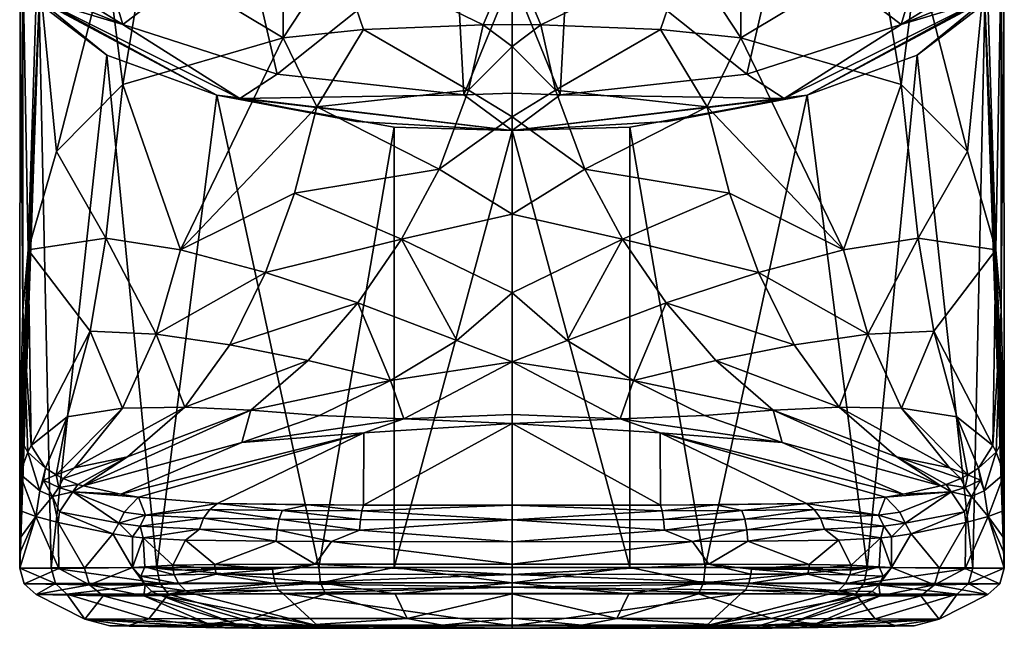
# Model space of a CAD drawing. Header units: centimetres. Extents: x -8.6 to 8.6, y -6.3 to 0.
# Tile 2 of 4: x -2.5 to 2.5, y -6.3 to -3.1. Entities that reach past the tile are written whole.
import ezdxf

# ---------------------------------------------------------------- set-up
doc = ezdxf.new("R2010")
doc.units = ezdxf.units.CM
doc.layers.get('0').update_dxf_attribs({"true_color": 0x5890e1})

msp = doc.modelspace()

# ---------------------------------------------------------------- meshes
at = {"color": 214, "true_color": 0xb11c95}
mesh = msp.add_polyface(dxfattribs=at)
corners = [(-2.2075, -3.0388, 10.7748), (-2.4268, -2.6875, 10.0649), (-2.3836, -2.851, 10.0649), (-2.0067, -3.1636, 11.1178), (-2.1488, -2.6875, 11.1927), (-2.3135, -3.0388, 10.7748), (-2.4196, -3.0388, 10.7748), (-2.4297, -2.7944, 9.3838), (-2.3484, -3.8178, 9.0971), (-2.0931, -4.2645, 8.5681), (-2.4939, -4.3245, 9.5831), (-2.0063, -3.4717, 8.5072), (-2.5215, -4.6375, 9.7588), (-2.4795, -5.3339, 9.2365), (-2.1746, -4.7446, 8.5746), (-2.2931, -5.1861, 8.545), (-2.0088, -5.1411, 7.9492), (-1.8344, -4.7587, 8.0338), (-2.3749, -5.9645, 10.9656), (-2.0886, -3.3202, 11.5095), (-2.4381, -3.0544, 10.7745), (-2.538, -5.9662, 9.9632), (-2.538, -5.888, 9.9633), (-1.8953, -2.8025, 8.3858), (-2.0904, -2.814, 8.622), (-2.4457, -2.814, 9.3793), (-2.5215, -2.8315, 9.7588), (-2.5352, -2.865, 10.088), (-2.537, -5.2964, 9.9404), (-2.5378, -5.4792, 9.9576), (-2.538, -5.669, 9.9633), (-2.538, -5.8138, 9.9633), (-2.43, -3.0425, 10.7764), (-1.522, -3.5278, 12.0948)]
mesh.append_faces([[corners[k] for k in face] for face in [(0, 1, 2), (0, 3, 4), (0, 2, 5), (5, 2, 6), (6, 2, 7), (3, 5, 6), (3, 0, 5), (8, 9, 10), (8, 11, 9), (12, 10, 13), (13, 10, 14), (15, 14, 16), (10, 9, 14), (14, 9, 17), (14, 17, 16), (18, 19, 20), (21, 20, 22), (21, 18, 20), (23, 11, 24), (24, 8, 25), (24, 11, 8), (8, 10, 25), (25, 10, 26), (26, 10, 12), (27, 12, 28), (20, 28, 29), (30, 20, 29), (30, 31, 20), (20, 31, 22), (26, 12, 27), (28, 20, 27), (6, 32, 33), (33, 32, 19), (32, 20, 19), (6, 7, 27), (20, 32, 27), (25, 26, 27), (6, 27, 32)]], dxfattribs={"color": 214})
mesh = msp.add_polyface(dxfattribs=at)
corners = [(-1.3786, -2.6875, 8.0676), (-0.2925, -2.6875, 7.6558), (-0.2893, -2.7937, 7.6823), (-1.3634, -2.7937, 8.0897), (-2.1488, -2.6875, 8.9371), (-2.1252, -2.7937, 8.9495), (-2.1488, -2.6875, 11.1927), (-2.0067, -3.1636, 11.1178), (-1.3786, -2.6875, 12.0621), (-1.211, -3.4188, 11.8192), (-0.2925, -2.6875, 12.474), (-0.2487, -3.5259, 12.1133), (-1.8953, -2.8025, 8.3858), (-0.8979, -2.8025, 7.6973), (-1.4035, -3.5445, 12.1645), (-2.4196, -3.0388, 10.7748), (0, -3.1631, 7.5249), (0, -3.2763, 7.523), (-0.1478, -3.164, 7.5292), (-0.2241, -3.501, 7.5172), (-0.7661, -3.1891, 7.6432), (-1.0062, -3.588, 7.7116), (0, -3.6383, 7.488), (-1.1804, -3.2316, 7.8159), (-1.1804, -2.814, 7.8159), (0, -2.814, 7.5249), (-2.0063, -3.4717, 8.5072), (-1.522, -3.5278, 12.0948), (0, -2.7147, 7.698), (0, -2.6875, 7.6913), (0, -2.7937, 7.7174), (0, -3.517, 12.0888), (0, -2.915, 12.3443), (0, -2.6875, 12.4385), (0, -2.798, 7.6185), (0, -2.8025, 7.5882)]
mesh.append_faces([[corners[k] for k in face] for face in [(0, 1, 2), (3, 0, 2), (3, 4, 0), (3, 5, 4), (6, 7, 8), (7, 9, 8), (8, 9, 10), (10, 9, 11), (12, 5, 3), (13, 3, 2), (13, 12, 3), (14, 11, 9), (7, 14, 9), (7, 15, 14), (16, 17, 18), (18, 17, 19), (20, 19, 21), (17, 22, 19), (23, 20, 21), (20, 18, 19), (24, 23, 12), (24, 13, 23), (23, 13, 20), (20, 13, 18), (18, 13, 25), (16, 18, 25), (12, 23, 26), (12, 13, 24), (15, 27, 14), (28, 1, 29), (33, 10, 32), (34, 2, 30), (25, 13, 35)]], dxfattribs={"color": 214})
mesh.append_faces([[corners[k] for k in face] for face in [(28, 30, 2), (2, 1, 28), (11, 31, 32), (32, 10, 11), (34, 35, 13), (13, 2, 34)]], dxfattribs={"vtx2": -1, "color": 214})
mesh = msp.add_polyface(dxfattribs=at)
corners = [(1.3786, -2.6875, 8.0676), (0.2893, -2.7937, 7.6823), (0.2925, -2.6875, 7.6558), (1.3634, -2.7937, 8.0897), (2.1488, -2.6875, 8.9371), (2.1252, -2.7937, 8.9495), (2.1488, -2.6875, 11.1927), (1.3786, -2.6875, 12.0621), (2.0067, -3.1636, 11.1178), (1.211, -3.4188, 11.8192), (0.2925, -2.6875, 12.474), (0.2487, -3.5259, 12.1133), (1.8953, -2.8025, 8.3858), (0.8979, -2.8025, 7.6973), (1.4035, -3.5445, 12.1645), (2.4196, -3.0388, 10.7748), (0, -3.1631, 7.5249), (0.1478, -3.164, 7.5292), (0, -3.2763, 7.523), (0.2241, -3.501, 7.5172), (0.7661, -3.1891, 7.6432), (1.0062, -3.588, 7.7116), (0, -3.6383, 7.488), (1.1804, -3.2316, 7.8159), (1.1804, -2.814, 7.8159), (0, -2.814, 7.5249), (2.0063, -3.4717, 8.5072), (1.522, -3.5278, 12.0948), (0, -2.7147, 7.698), (0, -2.6875, 7.6913), (0, -2.7937, 7.7174), (0, -2.915, 12.3443), (0, -3.517, 12.0888), (0, -2.6875, 12.4385), (0, -2.798, 7.6185), (0, -2.8025, 7.5882)]
mesh.append_faces([[corners[k] for k in face] for face in [(0, 1, 2), (3, 1, 0), (3, 0, 4), (3, 4, 5), (6, 7, 8), (8, 7, 9), (7, 10, 9), (10, 11, 9), (12, 3, 5), (13, 1, 3), (13, 3, 12), (14, 9, 11), (8, 9, 14), (8, 14, 15), (16, 17, 18), (17, 19, 18), (20, 21, 19), (18, 19, 22), (23, 21, 20), (20, 19, 17), (24, 12, 23), (24, 23, 13), (23, 20, 13), (20, 17, 13), (17, 25, 13), (16, 25, 17), (12, 26, 23), (12, 24, 13), (15, 14, 27), (28, 29, 2), (33, 31, 10), (34, 30, 1), (25, 35, 13)]], dxfattribs={"color": 214})
mesh.append_faces([[corners[k] for k in face] for face in [(28, 2, 1), (1, 30, 28), (11, 10, 31), (31, 32, 11), (34, 1, 13), (13, 35, 34)]], dxfattribs={"vtx2": -1, "color": 214})
mesh = msp.add_polyface(dxfattribs=at)
corners = [(2.2075, -3.0388, 10.7748), (2.3836, -2.851, 10.0649), (2.4268, -2.6875, 10.0649), (2.1488, -2.6875, 11.1927), (2.0067, -3.1636, 11.1178), (2.3135, -3.0388, 10.7748), (2.4196, -3.0388, 10.7748), (2.4297, -2.7944, 9.3838), (2.3484, -3.8178, 9.0971), (2.4939, -4.3245, 9.5831), (2.0931, -4.2645, 8.5681), (2.0063, -3.4717, 8.5072), (2.5215, -4.6375, 9.7588), (2.4795, -5.3339, 9.2365), (2.1746, -4.7446, 8.5746), (2.2931, -5.1861, 8.545), (2.0088, -5.1411, 7.9492), (1.8344, -4.7587, 8.0338), (2.3749, -5.9645, 10.9656), (2.4381, -3.0544, 10.7745), (2.0886, -3.3202, 11.5095), (2.538, -5.9662, 9.9632), (2.538, -5.888, 9.9633), (1.8953, -2.8025, 8.3858), (2.0904, -2.814, 8.622), (2.4457, -2.814, 9.3793), (1.8313, -5.9631, 11.825), (2.5215, -2.8315, 9.7588), (2.5352, -2.865, 10.088), (2.537, -5.2964, 9.9404), (2.5378, -5.4792, 9.9576), (2.538, -5.669, 9.9633), (2.538, -5.8138, 9.9633), (1.522, -3.5278, 12.0948), (2.43, -3.0425, 10.7764)]
mesh.append_faces([[corners[k] for k in face] for face in [(0, 1, 2), (0, 3, 4), (0, 5, 1), (5, 6, 1), (6, 7, 1), (4, 6, 5), (4, 5, 0), (8, 9, 10), (8, 10, 11), (12, 13, 9), (13, 14, 9), (15, 16, 14), (9, 14, 10), (14, 17, 10), (14, 16, 17), (18, 19, 20), (21, 22, 19), (21, 19, 18), (23, 24, 11), (24, 25, 8), (24, 8, 11), (18, 20, 26), (8, 25, 9), (25, 27, 9), (27, 12, 9), (28, 29, 12), (19, 30, 29), (31, 30, 19), (31, 19, 32), (19, 22, 32), (27, 28, 12), (29, 28, 19), (6, 33, 34), (33, 20, 34), (34, 20, 19), (6, 28, 7), (19, 28, 34), (6, 34, 28)]], dxfattribs={"color": 214})
mesh = msp.add_polyface(dxfattribs=at)
corners = [(0, -3.7098, 12.6005), (-0.2487, -3.5259, 12.1133), (-1.4035, -3.5445, 12.1645), (-1.1804, -3.2316, 7.8159), (-1.0062, -3.588, 7.7116), (-1.7091, -4.3245, 8.0701), (-2.0063, -3.4717, 8.5072), (-2.0931, -4.2645, 8.5681), (-0.2241, -3.501, 7.5172), (0, -3.6383, 7.488), (-0.3753, -3.9079, 7.4555), (-1.1219, -4.0323, 7.6847), (-1.2711, -4.4413, 7.6249), (-1.8344, -4.7587, 8.0338), (-1.4551, -4.8138, 7.5311), (-1.6868, -5.1361, 7.3906), (-1.0514, -4.8947, 7.0525), (-1.3458, -5.1508, 6.8504), (-0.6265, -4.9978, 6.5945), (0, -4.1399, 7.3422), (-0.5689, -4.2702, 7.3522), (0, -4.546, 7.0877), (-0.2843, -4.7918, 6.8432), (-0.7952, -4.5982, 7.217), (0, -4.9027, 6.6432), (-2.0088, -5.1411, 7.9492), (-0.6079, -3.6924, 12.5311), (-0.6079, -5.9619, 12.5311), (-0.9951, -5.9621, 12.4019), (-1.522, -3.5278, 12.0948), (-1.8313, -5.9631, 11.825), (-2.0886, -3.3202, 11.5095), (-0.8022, -3.6631, 12.4725), (0, -3.517, 12.0888)]
mesh.append_faces([[corners[k] for k in face] for face in [(0, 1, 2), (3, 4, 5), (6, 5, 7), (8, 9, 10), (4, 10, 11), (5, 11, 12), (13, 12, 14), (15, 14, 16), (17, 16, 18), (9, 19, 10), (10, 19, 20), (11, 20, 12), (11, 10, 20), (19, 21, 20), (20, 21, 22), (23, 22, 18), (16, 23, 18), (16, 14, 23), (23, 14, 12), (20, 23, 12), (20, 22, 23), (21, 24, 22), (22, 24, 18), (6, 3, 5), (10, 4, 8), (4, 11, 5), (25, 13, 15), (13, 14, 15), (12, 13, 5), (5, 13, 7), (0, 26, 27), (28, 26, 29), (30, 29, 31), (26, 0, 29), (0, 2, 32), (32, 2, 29), (29, 0, 32), (33, 1, 0)]], dxfattribs={"color": 214})
mesh = msp.add_polyface(dxfattribs=at)
corners = [(0, -3.7098, 12.6005), (1.4035, -3.5445, 12.1645), (0.2487, -3.5259, 12.1133), (1.1804, -3.2316, 7.8159), (1.7091, -4.3245, 8.0701), (1.0062, -3.588, 7.7116), (2.0063, -3.4717, 8.5072), (2.0931, -4.2645, 8.5681), (0.2241, -3.501, 7.5172), (0.3753, -3.9079, 7.4555), (0, -3.6383, 7.488), (1.1219, -4.0323, 7.6847), (1.2711, -4.4413, 7.6249), (1.8344, -4.7587, 8.0338), (1.4551, -4.8138, 7.5311), (1.6868, -5.1361, 7.3906), (1.0514, -4.8947, 7.0525), (1.3458, -5.1508, 6.8504), (0.6265, -4.9978, 6.5945), (0, -4.1399, 7.3422), (0.5689, -4.2702, 7.3522), (0, -4.546, 7.0877), (0.2843, -4.7918, 6.8432), (0.7952, -4.5982, 7.217), (0, -4.9027, 6.6432), (2.0088, -5.1411, 7.9492), (0.6079, -5.9619, 12.5311), (0.6079, -3.6924, 12.5311), (0.9951, -5.9621, 12.4019), (1.522, -3.5278, 12.0948), (1.8313, -5.9631, 11.825), (2.0886, -3.3202, 11.5095), (0.8022, -3.6631, 12.4725), (0, -3.517, 12.0888)]
mesh.append_faces([[corners[k] for k in face] for face in [(0, 1, 2), (3, 4, 5), (6, 7, 4), (8, 9, 10), (5, 11, 9), (4, 12, 11), (13, 14, 12), (15, 16, 14), (17, 18, 16), (10, 9, 19), (9, 20, 19), (11, 12, 20), (11, 20, 9), (19, 20, 21), (20, 22, 21), (23, 18, 22), (16, 18, 23), (16, 23, 14), (23, 12, 14), (20, 12, 23), (20, 23, 22), (21, 22, 24), (22, 18, 24), (6, 4, 3), (9, 8, 5), (5, 4, 11), (25, 15, 13), (13, 15, 14), (12, 4, 13), (4, 7, 13), (0, 26, 27), (28, 29, 27), (30, 31, 29), (27, 29, 0), (0, 32, 1), (32, 29, 1), (29, 32, 0), (33, 0, 2)]], dxfattribs={"color": 214})
mesh = msp.add_polyface(dxfattribs=at)
corners = [(-1.6868, -5.1361, 7.3906), (-1.9821, -5.3913, 7.1876), (-2.2551, -5.448, 7.7943), (-2.0088, -5.1411, 7.9492), (-2.35, -5.4843, 8.0327), (-2.2931, -5.1861, 8.545), (-2.4044, -5.4502, 8.4854), (-2.4795, -5.3339, 9.2365), (-2.4952, -5.3671, 9.3447), (-2.5215, -4.6375, 9.7588), (-2.537, -5.2964, 9.9404), (-2.2105, -5.5422, 6.7121), (-2.238, -5.5343, 7.0278), (-2.3147, -5.5028, 7.7366), (-2.1746, -4.7446, 8.5746), (-2.2633, -5.5727, 6.7121), (-2.0002, -5.6773, 3.5448), (-2.027, -5.7334, 3.5426), (-2.3321, -5.6748, 6.7121), (-2.0169, -5.5836, 4.5479), (-1.9255, -5.5997, 3.7156), (-2.538, -5.669, 9.9633), (-2.5378, -5.4792, 9.9576), (-2.4556, -5.7001, 8.3639), (-2.4347, -5.5677, 8.3349), (-2.3692, -5.5959, 7.5236), (-2.415, -5.5125, 8.3321), (-2.3364, -5.5507, 7.5225), (-2.3402, -5.7313, 6.7121), (-2.3749, -5.9645, 10.9656), (-1.8313, -5.9631, 11.825), (-2.0886, -3.3202, 11.5095)]
mesh.append_faces([[corners[k] for k in face] for face in [(0, 1, 2), (3, 2, 4), (5, 4, 6), (7, 6, 8), (9, 8, 10), (9, 7, 8), (4, 5, 3), (11, 12, 1), (1, 12, 13), (2, 13, 4), (2, 1, 13), (2, 3, 0), (6, 7, 5), (5, 7, 14), (15, 16, 17), (18, 15, 17), (11, 19, 15), (15, 19, 20), (16, 15, 20), (21, 22, 23), (23, 22, 24), (25, 24, 26), (27, 26, 4), (13, 27, 4), (13, 12, 27), (27, 12, 15), (25, 15, 18), (28, 25, 18), (28, 23, 25), (25, 23, 24), (10, 8, 22), (22, 8, 24), (24, 8, 6), (26, 6, 4), (26, 24, 6), (12, 11, 15), (15, 25, 27), (27, 25, 26), (29, 30, 31)]], dxfattribs={"color": 214})
mesh = msp.add_polyface(dxfattribs=at)
corners = [(-1.3935, -5.3177, 6.0151), (-2.2105, -5.5422, 6.7121), (-1.3458, -5.1508, 6.8504), (-1.9821, -5.3913, 7.1876), (-1.6868, -5.1361, 7.3906), (-1.0514, -4.8947, 7.0525), (-1.2342, -5.971, 1.619), (-1.5298, -5.9719, 1.8022), (-1.5315, -5.947, 1.8009), (-1.9556, -5.9624, 2.9369), (-1.8934, -5.9599, 2.5568), (-1.9133, -6.0077, 2.7119), (-1.7415, -6.0006, 2.0879), (-1.7473, -5.9756, 2.0854), (-1.7486, -5.951, 2.0836), (-1.5253, -5.9974, 1.807), (-1.6828, -5.8215, 1.9722), (-1.9021, -5.8101, 2.6039), (-1.9556, -5.8039, 2.9369), (-1.2156, -5.8266, 1.6088), (-1.5182, -5.6333, 1.9714), (-1.5574, -5.6627, 1.9376), (-1.8895, -5.6925, 2.7422), (-1.9255, -5.5997, 3.7156), (-2.0002, -5.6773, 3.5448), (-1.611, -5.7641, 1.8932), (-1.9163, -5.7488, 2.7388), (-1.5901, -5.708, 1.9103), (-1.2009, -5.713, 1.6402), (-1.2114, -5.7684, 1.6162), (-2.027, -5.7334, 3.5426), (-1.1847, -5.6679, 1.6786), (-1.8313, -5.9631, 11.825), (-0.9951, -5.9621, 12.4019), (-1.522, -3.5278, 12.0948), (-0.7631, -5.2687, 4.5437), (-2.0169, -5.5836, 4.5479)]
mesh.append_faces([[corners[k] for k in face] for face in [(0, 1, 2), (2, 1, 3), (3, 4, 2), (2, 4, 5), (6, 7, 8), (9, 10, 11), (12, 10, 13), (7, 13, 14), (8, 7, 14), (10, 14, 13), (7, 6, 15), (16, 8, 14), (17, 14, 10), (9, 17, 10), (9, 18, 17), (17, 16, 14), (16, 19, 8), (20, 21, 22), (23, 22, 24), (16, 25, 19), (16, 17, 25), (25, 17, 26), (27, 26, 22), (21, 27, 22), (21, 28, 27), (27, 28, 29), (25, 29, 19), (25, 27, 29), (25, 26, 27), (17, 18, 26), (22, 26, 30), (23, 20, 22), (21, 20, 31), (32, 33, 34), (0, 35, 36), (1, 0, 36), (23, 35, 20), (23, 36, 35)]], dxfattribs={"color": 214})
mesh = msp.add_polyface(dxfattribs=at)
corners = [(1.3935, -5.3177, 6.0151), (1.3458, -5.1508, 6.8504), (2.2105, -5.5422, 6.7121), (1.9821, -5.3913, 7.1876), (1.6868, -5.1361, 7.3906), (1.0514, -4.8947, 7.0525), (1.2342, -5.971, 1.619), (1.5315, -5.947, 1.8009), (1.5298, -5.9719, 1.8022), (1.9556, -5.9624, 2.9369), (1.9133, -6.0077, 2.7119), (1.8934, -5.9599, 2.5568), (1.7415, -6.0006, 2.0879), (1.7473, -5.9756, 2.0854), (1.7486, -5.951, 2.0836), (1.5253, -5.9974, 1.807), (1.6828, -5.8215, 1.9722), (1.9021, -5.8101, 2.6039), (1.9556, -5.8039, 2.9369), (1.2156, -5.8266, 1.6088), (1.5182, -5.6333, 1.9714), (1.8895, -5.6925, 2.7422), (1.5574, -5.6627, 1.9376), (1.9255, -5.5997, 3.7156), (2.0002, -5.6773, 3.5448), (1.611, -5.7641, 1.8932), (1.9163, -5.7488, 2.7388), (1.5901, -5.708, 1.9103), (1.2009, -5.713, 1.6402), (1.2114, -5.7684, 1.6162), (2.027, -5.7334, 3.5426), (1.1847, -5.6679, 1.6786), (1.8313, -5.9631, 11.825), (1.522, -3.5278, 12.0948), (0.9951, -5.9621, 12.4019), (2.0169, -5.5836, 4.5479), (0.7631, -5.2687, 4.5437)]
mesh.append_faces([[corners[k] for k in face] for face in [(0, 1, 2), (1, 3, 2), (3, 1, 4), (1, 5, 4), (6, 7, 8), (9, 10, 11), (12, 13, 11), (8, 14, 13), (7, 14, 8), (11, 13, 14), (8, 15, 6), (13, 12, 8), (16, 14, 7), (17, 11, 14), (9, 11, 17), (9, 17, 18), (17, 14, 16), (16, 7, 19), (20, 21, 22), (23, 24, 21), (16, 19, 25), (16, 25, 17), (25, 26, 17), (27, 21, 26), (22, 21, 27), (22, 27, 28), (27, 29, 28), (25, 19, 29), (25, 29, 27), (25, 27, 26), (17, 26, 18), (21, 30, 26), (23, 21, 20), (22, 31, 20), (32, 33, 34), (0, 35, 36), (2, 35, 0), (23, 20, 36), (23, 36, 35)]], dxfattribs={"color": 214})
mesh = msp.add_polyface(dxfattribs=at)
corners = [(-0.9928, -5.1782, 6.322), (-0.6265, -4.9978, 6.5945), (-0.5569, -5.1964, 5.6288), (-1.3935, -5.3177, 6.0151), (-1.3458, -5.1508, 6.8504), (0, -4.9027, 6.6432), (0, -5.1742, 5.5555), (-1.0147, -5.9457, 1.5397), (-1.2342, -5.971, 1.619), (-1.5315, -5.947, 1.8009), (-1.2315, -5.9966, 1.6251), (0, -5.9985, 1.4383), (0, -5.9459, 1.4289), (0, -5.8297, 1.4289), (-0.9307, -5.8282, 1.518), (-1.2156, -5.8266, 1.6088), (0, -5.7164, 1.4634), (-0.7866, -5.7708, 1.4968), (-0.7817, -5.7153, 1.5225), (-1.2009, -5.713, 1.6402), (-1.1847, -5.6679, 1.6786), (-1.5574, -5.6627, 1.9376), (-1.5182, -5.6333, 1.9714), (-1.0514, -5.6391, 1.683), (-0.7742, -5.6702, 1.5633), (-0.765, -5.6405, 1.6131), (0, -5.6415, 1.5553), (-1.2114, -5.7684, 1.6162), (0, -5.9618, 12.6049), (0, -3.7098, 12.6005), (-0.6079, -5.9619, 12.5311), (-0.6079, -3.6924, 12.5311), (-0.9951, -5.9621, 12.4019), (0, -5.2205, 4.5301), (-0.7631, -5.2687, 4.5437)]
mesh.append_faces([[corners[k] for k in face] for face in [(0, 1, 2), (3, 0, 2), (3, 4, 0), (1, 5, 2), (2, 5, 6), (0, 4, 1), (7, 8, 9), (7, 10, 8), (7, 11, 10), (7, 12, 11), (13, 12, 14), (14, 12, 7), (15, 7, 9), (15, 14, 7), (16, 13, 17), (18, 17, 19), (20, 19, 21), (20, 22, 23), (24, 23, 25), (26, 24, 25), (26, 16, 24), (24, 16, 18), (20, 18, 19), (20, 24, 18), (20, 23, 24), (13, 14, 17), (17, 14, 27), (19, 17, 27), (15, 27, 14), (18, 16, 17), (28, 29, 30), (30, 31, 32), (6, 33, 2), (2, 33, 34), (26, 25, 33), (33, 25, 34), (34, 25, 22), (25, 23, 22), (3, 2, 34)]], dxfattribs={"color": 214})
mesh = msp.add_polyface(dxfattribs=at)
corners = [(0.9928, -5.1782, 6.322), (0.5569, -5.1964, 5.6288), (0.6265, -4.9978, 6.5945), (1.3935, -5.3177, 6.0151), (1.3458, -5.1508, 6.8504), (0, -4.9027, 6.6432), (0, -5.1742, 5.5555), (1.0147, -5.9457, 1.5397), (1.5315, -5.947, 1.8009), (1.2342, -5.971, 1.619), (1.2315, -5.9966, 1.6251), (0, -5.9985, 1.4383), (0, -5.9459, 1.4289), (0, -5.8297, 1.4289), (0.9307, -5.8282, 1.518), (1.2156, -5.8266, 1.6088), (0, -5.7164, 1.4634), (0.7866, -5.7708, 1.4968), (0.7817, -5.7153, 1.5225), (1.2009, -5.713, 1.6402), (1.1847, -5.6679, 1.6786), (1.5574, -5.6627, 1.9376), (1.0514, -5.6391, 1.683), (1.5182, -5.6333, 1.9714), (0.7742, -5.6702, 1.5633), (0.765, -5.6405, 1.6131), (0, -5.6415, 1.5553), (1.2114, -5.7684, 1.6162), (0, -5.9618, 12.6049), (0.6079, -5.9619, 12.5311), (0, -3.7098, 12.6005), (0.9951, -5.9621, 12.4019), (0.6079, -3.6924, 12.5311), (0, -5.2205, 4.5301), (0.7631, -5.2687, 4.5437)]
mesh.append_faces([[corners[k] for k in face] for face in [(0, 1, 2), (3, 1, 0), (3, 0, 4), (2, 1, 5), (1, 6, 5), (0, 2, 4), (7, 8, 9), (7, 9, 10), (7, 11, 12), (13, 14, 12), (14, 7, 12), (15, 8, 7), (15, 7, 14), (16, 17, 13), (18, 19, 17), (20, 21, 19), (20, 22, 23), (24, 25, 22), (26, 25, 24), (26, 24, 16), (24, 18, 16), (20, 19, 18), (20, 18, 24), (20, 24, 22), (13, 17, 14), (17, 27, 14), (19, 27, 17), (15, 14, 27), (18, 17, 16), (28, 29, 30), (29, 31, 32), (6, 1, 33), (1, 34, 33), (26, 33, 25), (33, 34, 25), (34, 23, 25), (25, 23, 22), (3, 34, 1)]], dxfattribs={"color": 214})
mesh = msp.add_polyface(dxfattribs=at)
corners = [(1.6868, -5.1361, 7.3906), (2.2551, -5.448, 7.7943), (1.9821, -5.3913, 7.1876), (2.0088, -5.1411, 7.9492), (2.35, -5.4843, 8.0327), (2.2931, -5.1861, 8.545), (2.4044, -5.4502, 8.4854), (2.4795, -5.3339, 9.2365), (2.4952, -5.3671, 9.3447), (2.5215, -4.6375, 9.7588), (2.537, -5.2964, 9.9404), (2.2105, -5.5422, 6.7121), (2.238, -5.5343, 7.0278), (2.3147, -5.5028, 7.7366), (2.1746, -4.7446, 8.5746), (2.2633, -5.5727, 6.7121), (2.027, -5.7334, 3.5426), (2.0002, -5.6773, 3.5448), (2.3321, -5.6748, 6.7121), (2.0169, -5.5836, 4.5479), (1.9255, -5.5997, 3.7156), (2.538, -5.669, 9.9633), (2.4556, -5.7001, 8.3639), (2.5378, -5.4792, 9.9576), (2.4347, -5.5677, 8.3349), (2.3692, -5.5959, 7.5236), (2.415, -5.5125, 8.3321), (2.3364, -5.5507, 7.5225), (2.3402, -5.7313, 6.7121)]
mesh.append_faces([[corners[k] for k in face] for face in [(0, 1, 2), (3, 4, 1), (5, 6, 4), (7, 8, 6), (9, 10, 8), (9, 8, 7), (4, 3, 5), (11, 2, 12), (2, 13, 12), (1, 4, 13), (1, 13, 2), (1, 0, 3), (6, 5, 7), (5, 14, 7), (15, 16, 17), (18, 16, 15), (11, 15, 19), (15, 20, 19), (17, 20, 15), (21, 22, 23), (22, 24, 23), (25, 26, 24), (27, 4, 26), (13, 4, 27), (13, 27, 12), (27, 15, 12), (25, 18, 15), (28, 18, 25), (28, 25, 22), (25, 24, 22), (10, 23, 8), (23, 24, 8), (24, 6, 8), (26, 4, 6), (26, 6, 24), (12, 15, 11), (15, 27, 25), (27, 26, 25)]], dxfattribs={"color": 214})
mesh = msp.add_polyface(dxfattribs=at)
corners = [(-2.4537, -6.1025, 9.9669), (-2.1075, -6.1079, 5.1172), (-2.2019, -6.2286, 9.9769), (-1.5739, -6.2501, 4.0043), (-2.1779, -6.0517, 5.1281), (-1.8985, -6.1078, 3.2799), (-1.891, -6.0518, 2.7153), (-2.538, -5.9662, 9.9632), (-2.3364, -5.9681, 6.6639), (-2.5152, -6.0463, 9.9642), (-2.2038, -5.9667, 5.1257), (-1.9556, -5.9624, 2.9369), (-2.0574, -5.7888, 3.7238), (-1.9556, -5.8039, 2.9369), (-2.3402, -5.7313, 6.7121), (-2.4556, -5.7001, 8.3639), (-2.538, -5.888, 9.9633), (-2.538, -5.8138, 9.9633), (-2.538, -5.669, 9.9633), (-2.3321, -5.6748, 6.7121), (-2.027, -5.7334, 3.5426), (-1.9163, -5.7488, 2.7388), (-1.8895, -5.6925, 2.7422), (-2.0002, -5.6773, 3.5448), (-2.3538, -6.0446, 10.9574), (-2.3749, -5.9645, 10.9656), (-1.816, -6.0432, 11.8082), (-1.8313, -5.9631, 11.825), (-2.2954, -6.1008, 10.9379), (-1.7706, -6.0994, 11.7668), (-1.8716, -6.2264, 11.2282), (-2.074, -6.2629, 9.9821), (-1.9747, -6.2617, 10.7047)]
mesh.append_faces([[corners[k] for k in face] for face in [(0, 1, 2), (2, 1, 3), (1, 0, 4), (5, 4, 6), (7, 8, 9), (9, 8, 4), (0, 9, 4), (8, 10, 4), (4, 10, 11), (5, 1, 4), (6, 4, 11), (11, 12, 13), (11, 10, 12), (12, 10, 14), (14, 10, 8), (15, 8, 7), (16, 15, 7), (16, 17, 15), (15, 17, 18), (15, 14, 8), (19, 20, 12), (14, 19, 12), (21, 13, 20), (22, 20, 23), (13, 12, 20), (9, 0, 24), (7, 24, 25), (7, 9, 24), (26, 27, 25), (24, 26, 25), (24, 28, 26), (24, 0, 28), (28, 29, 26), (30, 29, 28), (2, 28, 0), (28, 2, 30), (31, 32, 2), (2, 32, 30)]], dxfattribs={"color": 214})
mesh = msp.add_polyface(dxfattribs=at)
corners = [(2.4537, -6.1025, 9.9669), (2.2019, -6.2286, 9.9769), (2.1075, -6.1079, 5.1172), (1.5739, -6.2501, 4.0043), (2.1779, -6.0517, 5.1281), (1.8985, -6.1078, 3.2799), (1.891, -6.0518, 2.7153), (2.538, -5.9662, 9.9632), (2.5152, -6.0463, 9.9642), (2.3364, -5.9681, 6.6639), (2.2038, -5.9667, 5.1257), (1.9556, -5.9624, 2.9369), (1.9556, -5.8039, 2.9369), (2.0574, -5.7888, 3.7238), (2.3402, -5.7313, 6.7121), (2.4556, -5.7001, 8.3639), (2.538, -5.888, 9.9633), (2.538, -5.8138, 9.9633), (2.538, -5.669, 9.9633), (2.3321, -5.6748, 6.7121), (2.027, -5.7334, 3.5426), (1.9163, -5.7488, 2.7388), (1.8895, -5.6925, 2.7422), (2.0002, -5.6773, 3.5448), (2.3538, -6.0446, 10.9574), (2.3749, -5.9645, 10.9656), (1.816, -6.0432, 11.8082), (1.8313, -5.9631, 11.825), (2.2954, -6.1008, 10.9379), (1.7706, -6.0994, 11.7668), (1.8716, -6.2264, 11.2282), (2.074, -6.2629, 9.9821), (1.9747, -6.2617, 10.7047)]
mesh.append_faces([[corners[k] for k in face] for face in [(0, 1, 2), (1, 3, 2), (2, 4, 0), (5, 6, 4), (7, 8, 9), (8, 4, 9), (0, 4, 8), (9, 4, 10), (4, 11, 10), (5, 4, 2), (6, 11, 4), (11, 12, 13), (11, 13, 10), (13, 14, 10), (14, 9, 10), (15, 7, 9), (16, 7, 15), (16, 15, 17), (15, 18, 17), (15, 9, 14), (19, 13, 20), (14, 13, 19), (21, 20, 12), (22, 23, 20), (12, 20, 13), (8, 24, 0), (7, 25, 24), (7, 24, 8), (26, 25, 27), (24, 25, 26), (24, 26, 28), (24, 28, 0), (28, 26, 29), (30, 28, 29), (1, 0, 28), (28, 30, 1), (31, 1, 32), (1, 30, 32)]], dxfattribs={"color": 214})
mesh = msp.add_polyface(dxfattribs=at)
corners = [(-2.074, -6.2629, 9.9821), (-2.2019, -6.2286, 9.9769), (-1.4808, -6.2732, 4.2282), (-1.5739, -6.2501, 4.0043), (-1.3407, -6.2745, 3.4877), (-1.4261, -6.2538, 3.2853), (-1.2528, -6.2751, 3.1767), (-2.1075, -6.1079, 5.1172), (-1.8985, -6.1078, 3.2799), (-1.8099, -6.1069, 2.7043), (-1.2834, -6.2594, 2.9731), (-1.0009, -6.2631, 2.7433), (-1.6329, -6.1001, 2.1249), (-1.8559, -6.0863, 2.7208), (-1.891, -6.0518, 2.7153), (-1.6818, -6.0821, 2.1165), (-1.9556, -5.9624, 2.9369), (-1.9133, -6.0077, 2.7119), (-1.7181, -6.0472, 2.0989), (-1.7415, -6.0006, 2.0879), (-1.5253, -5.9974, 1.807), (-1.5298, -5.9719, 1.8022), (-1.8934, -5.9599, 2.5568), (-1.2206, -6.0444, 1.6502), (-1.2036, -6.0791, 1.6891), (-1.1821, -6.0962, 1.733), (-1.7473, -5.9756, 2.0854), (-1.816, -6.0432, 11.8082), (-1.7706, -6.0994, 11.7668), (-0.9868, -6.0422, 12.3807), (-1.8313, -5.9631, 11.825), (-0.9621, -6.0983, 12.3246), (-1.3381, -6.2253, 11.8158), (-1.8716, -6.2264, 11.2282), (-1.9747, -6.2617, 10.7047), (-1.6153, -6.2605, 11.3686), (-1.068, -6.2597, 11.8448)]
mesh.append_faces([[corners[k] for k in face] for face in [(0, 1, 2), (2, 1, 3), (4, 3, 5), (6, 4, 5), (4, 2, 3), (3, 7, 8), (5, 8, 9), (10, 9, 11), (10, 5, 9), (9, 12, 11), (5, 3, 8), (13, 14, 15), (9, 15, 12), (9, 13, 15), (9, 8, 13), (13, 8, 14), (14, 16, 17), (18, 17, 19), (20, 19, 21), (17, 22, 19), (20, 23, 18), (19, 20, 18), (23, 24, 15), (18, 15, 14), (17, 18, 14), (25, 12, 24), (24, 12, 15), (18, 23, 15), (26, 21, 19), (27, 28, 29), (30, 27, 29), (31, 28, 32), (32, 28, 33), (33, 34, 35), (32, 35, 36), (32, 33, 35), (0, 36, 34), (34, 36, 35)]], dxfattribs={"color": 214})
mesh = msp.add_polyface(dxfattribs=at)
corners = [(-1.2528, -6.2751, 3.1767), (-1.4261, -6.2538, 3.2853), (-1.2834, -6.2594, 2.9731), (-1.0232, -6.2756, 2.9082), (-1.0009, -6.2631, 2.7433), (0, -6.276, 2.7044), (0, -6.2639, 2.5728), (-1.6329, -6.1001, 2.1249), (-1.1821, -6.0962, 1.733), (0, -6.0963, 1.5565), (-1.2315, -5.9966, 1.6251), (0, -5.9985, 1.4383), (-1.2206, -6.0444, 1.6502), (0, -6.0634, 1.4842), (-1.2036, -6.0791, 1.6891), (-1.2342, -5.971, 1.619), (-1.5253, -5.9974, 1.807), (-0.9621, -6.0983, 12.3246), (-0.9868, -6.0422, 12.3807), (-1.7706, -6.0994, 11.7668), (-0.6026, -6.0981, 12.4458), (0, -6.0417, 12.5822), (-0.6079, -5.9619, 12.5311), (0, -5.9618, 12.6049), (-0.9951, -5.9621, 12.4019), (-1.8313, -5.9631, 11.825), (0, -6.0979, 12.5209), (-0.5403, -6.2246, 12.2013), (0, -6.2245, 12.2685), (-1.3381, -6.2253, 11.8158), (-1.068, -6.2597, 11.8448), (-0.3593, -6.2592, 12.1094), (0, -6.2592, 12.141), (-2.074, -6.2629, 9.9821), (-1.4808, -6.2732, 4.2282), (-1.3407, -6.2745, 3.4877)]
mesh.append_faces([[corners[k] for k in face] for face in [(0, 1, 2), (3, 2, 4), (5, 4, 6), (5, 3, 4), (3, 0, 2), (4, 7, 8), (6, 8, 9), (6, 4, 8), (10, 11, 12), (9, 8, 13), (13, 8, 14), (15, 10, 16), (10, 12, 16), (11, 13, 12), (12, 13, 14), (17, 18, 19), (17, 20, 18), (18, 20, 21), (22, 21, 23), (22, 18, 21), (22, 24, 18), (18, 24, 25), (20, 26, 21), (26, 20, 27), (28, 26, 27), (27, 17, 29), (27, 20, 17), (27, 30, 31), (28, 31, 32), (28, 27, 31), (27, 29, 30), (31, 33, 32), (31, 30, 33), (33, 34, 32), (32, 34, 5), (5, 34, 35), (3, 35, 0), (3, 5, 35)]], dxfattribs={"color": 214})
mesh = msp.add_polyface(dxfattribs=at)
corners = [(1.2528, -6.2751, 3.1767), (1.2834, -6.2594, 2.9731), (1.4261, -6.2538, 3.2853), (1.0232, -6.2756, 2.9082), (1.0009, -6.2631, 2.7433), (0, -6.276, 2.7044), (0, -6.2639, 2.5728), (1.1821, -6.0962, 1.733), (1.6329, -6.1001, 2.1249), (0, -6.0963, 1.5565), (1.0147, -5.9457, 1.5397), (1.2315, -5.9966, 1.6251), (0, -5.9985, 1.4383), (1.2206, -6.0444, 1.6502), (0, -6.0634, 1.4842), (1.2036, -6.0791, 1.6891), (1.5253, -5.9974, 1.807), (0.9621, -6.0983, 12.3246), (1.7706, -6.0994, 11.7668), (0.9868, -6.0422, 12.3807), (0.6026, -6.0981, 12.4458), (0, -6.0417, 12.5822), (0.6079, -5.9619, 12.5311), (0, -5.9618, 12.6049), (0.9951, -5.9621, 12.4019), (1.8313, -5.9631, 11.825), (0, -6.0979, 12.5209), (0.5403, -6.2246, 12.2013), (0, -6.2245, 12.2685), (1.3381, -6.2253, 11.8158), (0.3593, -6.2592, 12.1094), (1.068, -6.2597, 11.8448), (0, -6.2592, 12.141), (2.074, -6.2629, 9.9821), (1.4808, -6.2732, 4.2282), (1.3407, -6.2745, 3.4877)]
mesh.append_faces([[corners[k] for k in face] for face in [(0, 1, 2), (3, 4, 1), (5, 6, 4), (5, 4, 3), (3, 1, 0), (4, 7, 8), (6, 9, 7), (6, 7, 4), (10, 11, 12), (11, 13, 12), (9, 14, 7), (14, 15, 7), (11, 16, 13), (12, 13, 14), (13, 15, 14), (17, 18, 19), (17, 19, 20), (19, 21, 20), (22, 23, 21), (22, 21, 19), (22, 19, 24), (19, 25, 24), (20, 21, 26), (26, 27, 20), (28, 27, 26), (27, 29, 17), (27, 17, 20), (27, 30, 31), (28, 32, 30), (28, 30, 27), (27, 31, 29), (30, 32, 33), (30, 33, 31), (33, 32, 34), (32, 5, 34), (5, 35, 34), (3, 0, 35), (3, 35, 5)]], dxfattribs={"color": 214})
mesh = msp.add_polyface(dxfattribs=at)
corners = [(2.074, -6.2629, 9.9821), (1.4808, -6.2732, 4.2282), (2.2019, -6.2286, 9.9769), (1.5739, -6.2501, 4.0043), (1.3407, -6.2745, 3.4877), (1.4261, -6.2538, 3.2853), (1.2528, -6.2751, 3.1767), (1.8985, -6.1078, 3.2799), (2.1075, -6.1079, 5.1172), (1.8099, -6.1069, 2.7043), (1.2834, -6.2594, 2.9731), (1.0009, -6.2631, 2.7433), (1.6329, -6.1001, 2.1249), (1.8559, -6.0863, 2.7208), (1.6818, -6.0821, 2.1165), (1.891, -6.0518, 2.7153), (1.9133, -6.0077, 2.7119), (1.9556, -5.9624, 2.9369), (1.7181, -6.0472, 2.0989), (1.7415, -6.0006, 2.0879), (1.5253, -5.9974, 1.807), (1.5298, -5.9719, 1.8022), (1.8934, -5.9599, 2.5568), (1.2206, -6.0444, 1.6502), (1.2036, -6.0791, 1.6891), (1.1821, -6.0962, 1.733), (1.2342, -5.971, 1.619), (1.2315, -5.9966, 1.6251), (1.816, -6.0432, 11.8082), (0.9868, -6.0422, 12.3807), (1.7706, -6.0994, 11.7668), (1.8313, -5.9631, 11.825), (0.9621, -6.0983, 12.3246), (1.3381, -6.2253, 11.8158), (1.8716, -6.2264, 11.2282), (1.6153, -6.2605, 11.3686), (1.9747, -6.2617, 10.7047), (1.068, -6.2597, 11.8448)]
mesh.append_faces([[corners[k] for k in face] for face in [(0, 1, 2), (1, 3, 2), (4, 5, 3), (6, 5, 4), (4, 3, 1), (3, 7, 8), (5, 9, 7), (10, 11, 9), (10, 9, 5), (9, 11, 12), (5, 7, 3), (13, 14, 15), (9, 12, 14), (9, 14, 13), (9, 13, 7), (13, 15, 7), (15, 16, 17), (18, 19, 16), (20, 21, 19), (16, 19, 22), (20, 18, 23), (19, 18, 20), (23, 14, 24), (18, 15, 14), (16, 15, 18), (25, 24, 12), (24, 14, 12), (26, 20, 27), (18, 14, 23), (28, 29, 30), (31, 29, 28), (32, 33, 30), (33, 34, 30), (34, 35, 36), (33, 37, 35), (33, 35, 34), (0, 36, 37), (36, 35, 37)]], dxfattribs={"color": 214})

doc.saveas('drawing.dxf')
